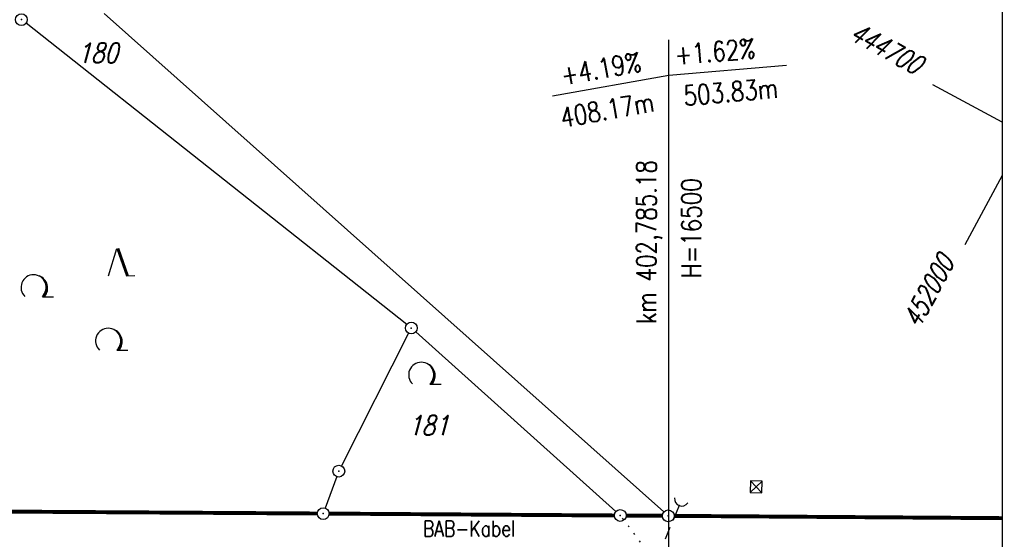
# Model space of a CAD drawing. Extents: x 0 to 1135, y 0 to 420.
# Tile 45 of 81: x 825 to 950, y 249 to 315. Entities that reach past the tile are written whole.
import ezdxf

# ---------------------------------------------------------------- set-up
doc = ezdxf.new("R2010")
doc.units = 0
doc.header["$LTSCALE"] = 2
doc.header["$MEASUREMENT"] = 0
for name, pattern in [('AUSGEZOGEN', [0]), ('BAB-FM2', [2.6, 1.5, -0.5, 0.1, -0.5]), ('GESTRICH-X2', [1.5, 1, -0.5]), ('PUNKTX2_STR', [0.6, 0.1, -0.5])]:
    doc.linetypes.add(name, pattern=pattern)
doc.layers.get('0').update_dxf_attribs({"color": 8, "linetype": 'AUSGEZOGEN'})
for name, color, linetype in [('BAB_FM', 8, 'BAB-FM2'), ('DURCHL', 200, 'GESTRICH-X2'), ('FLSTNR', 8, 'AUSGEZOGEN'), ('GRENZL', 8, 'AUSGEZOGEN'), ('GRENZP', 8, 'AUSGEZOGEN'), ('GRENZP-BAB', 7, 'AUSGEZOGEN'), ('NETZ', 250, 'AUSGEZOGEN'), ('NUTZUNG', 8, 'PUNKTX2_STR'), ('NZ', 8, 'AUSGEZOGEN'), ('RAHMEN', 250, 'AUSGEZOGEN'), ('SCHSYMBOL', 200, 'AUSGEZOGEN'), ('WALD', 8, 'AUSGEZOGEN')]:
    doc.layers.add(name, color=color, linetype=linetype)
doc.styles.add('ROMANS', font='romans.shx', dxfattribs={"width": 0.8})

# ---------------------------------------------------------------- blocks, each defined once
blk = doc.blocks.new('LW')
at = {"color": 0}
blk.add_line((1.18, 0), (2.58, 0), dxfattribs=at)
for centre, radius, start, end in [((0.07, 1.19), 1.6, 312.7202, 226.7249), ((0.17, 1.08), 1.68, 321.1992, 68.9844), ((0.08, 1.13), 1.67, 319.2916, 65.2101)]:
    blk.add_arc(centre, radius, start, end, dxfattribs=at)
blk = doc.blocks.new('NW')
at = {"color": 0}
for p, q in [((-1.09, 0), (-0.02, 3.47)), ((-0.02, 3.47), (1.19, -0.02)), ((0.08, 3.5), (1.29, 0)), ((0.19, 3.49), (1.41, -0.01)), ((1.18, -0.01), (2.23, 0.02))]:
    blk.add_line(p, q, dxfattribs=at)
blk = doc.blocks.new('GST')
at = {"color": 0}
blk.add_circle((0, 0), 0.75, dxfattribs=at)
blk.add_point((0, 0), dxfattribs=at)
blk = doc.blocks.new('SCHA-Q')
for p, q in [((-1.5, 1.5), (1.5, -1.5)), ((-1.5, -1.5), (1.5, 1.5)), ((1.5, 1.5), (-1.5, 1.5)), ((-1.5, 1.5), (-1.5, -1.5)), ((1.5, -1.5), (1.5, 1.5)), ((-1.5, -1.5), (1.5, -1.5))]:
    blk.add_line(p, q)
blk.add_point((0, 0))
blk = doc.blocks.new('DL')
at = {"color": 0}
blk.add_arc((-0.31, 0.02), 0.91, 282.5363, 77.4637, dxfattribs=at)
blk.add_point((0.6, 0), dxfattribs=at)

msp = doc.modelspace()

# ---------------------------------------------------------------- linework, layer by layer
at = {"layer": 'DURCHL', "color": 8}
msp.add_line((908.95, 252.92), (907.17, 248.67), dxfattribs=at)
at = {"layer": 'GRENZL'}
for p, q in [((907.01, 252.11), (835.91, 315.49)), ((874.35, 275.95), (826.01, 314.23)), ((874.6, 274.82), (866.07, 257.97)), ((900.92, 252.16), (875.5, 274.99)), ((865.47, 256.6), (864.01, 252.6))]:
    msp.add_line(p, q, dxfattribs=at)
at = {"layer": 'GRENZP-BAB', "const_width": 0.5}
for points in [[(863, 251.91), (752.36, 252.6)], [(900.73, 251.66), (864.5, 251.9)], [(906.82, 251.62), (902.23, 251.65)], [(950, 251.32), (908.32, 251.61)]]:
    msp.add_lwpolyline(points, dxfattribs=at)
at = {"layer": 'NETZ'}
for p, q in [((949.98, 301.66), (941.18, 306.42)), ((949.98, 294.88), (945.22, 286.08))]:
    msp.add_line(p, q, dxfattribs=at)
at = {"layer": 'NUTZUNG'}
msp.add_line((904.03, 248.27), (901.53, 251.67), dxfattribs=at)
at = {"layer": 'NZ'}
for p, q in [((907.63, 245.57), (907.63, 312.14)), ((907.63, 307.62), (922.57, 308.92)), ((892.86, 305.01), (907.63, 307.62))]:
    msp.add_line(p, q, dxfattribs=at)
at = {"layer": 'RAHMEN'}
msp.add_line((950, 0), (950, 415), dxfattribs=at)

# ---------------------------------------------------------------- block references
at = {"layer": 'GRENZP'}
for p in [(825.42, 314.69), (874.94, 275.49), (865.73, 257.3)]:
    msp.add_blockref('GST', p, dxfattribs=at)
at = {"layer": 'GRENZP-BAB'}
for p in [(863.75, 251.9), (901.48, 251.66), (907.57, 251.61)]:
    msp.add_blockref('GST', p, dxfattribs=at)
at = {"layer": 'SCHSYMBOL', "color": 8, "xscale": 0.4999999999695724, "yscale": 0.4999999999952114, "zscale": 0.5, "rotation": 88.67205295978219}
msp.add_blockref('SCHA-Q', (918.74, 255.31), dxfattribs=at)
at = {"layer": 'SCHSYMBOL', "color": 8, "rotation": 249.623128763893}
msp.add_blockref('DL', (909.15, 253.48), dxfattribs=at)
at = {"layer": 'WALD'}
for name, p in [('NW', (837.58, 282.14)), ('LW', (826.9, 279.47)), ('LW', (836.37, 272.67)), ('LW', (876.13, 268.35))]:
    msp.add_blockref(name, p, dxfattribs=at)

# ---------------------------------------------------------------- texts
at = {"layer": 'BAB_FM', "style": 'ROMANS', "width": 0.8}
msp.add_text('BAB-Kabel', height=2, rotation=0.1742, dxfattribs=at).set_placement((876.43, 248.97))
at = {"layer": 'FLSTNR', "style": 'ROMANS', "oblique": 15, "width": 0.8}
for s, p in [('180', (832.52, 309.22)), ('181', (874.52, 261.86))]:
    msp.add_text(s, height=2.5, dxfattribs=at).set_placement(p)
at = {"layer": 'NETZ', "style": 'ROMANS', "oblique": 16.6, "width": 0.75}
for s, rotation, p in [('444700', 331.5965, (930.41, 312.25)), ('452000', 61.5965, (939.4, 275.31))]:
    msp.add_text(s, height=2.5, rotation=rotation, dxfattribs=at).set_placement(p)
at = {"layer": 'NZ', "style": 'ROMANS', "width": 0.8}
for s, rotation, p in [('+1.62%%%', 5, (908.48, 308.93)), ('+4.19%%%', 10, (894.18, 306.35)), ('503.83m', 5, (909.63, 303.74)), ('408.17m', 10, (894.11, 300.97)), ('km 402,785.18', 90, (906.05, 276.01)), ('H=16500', 90, (911.74, 281.84))]:
    msp.add_text(s, height=2.5, rotation=rotation, dxfattribs=at).set_placement(p)

doc.saveas('drawing.dxf')
